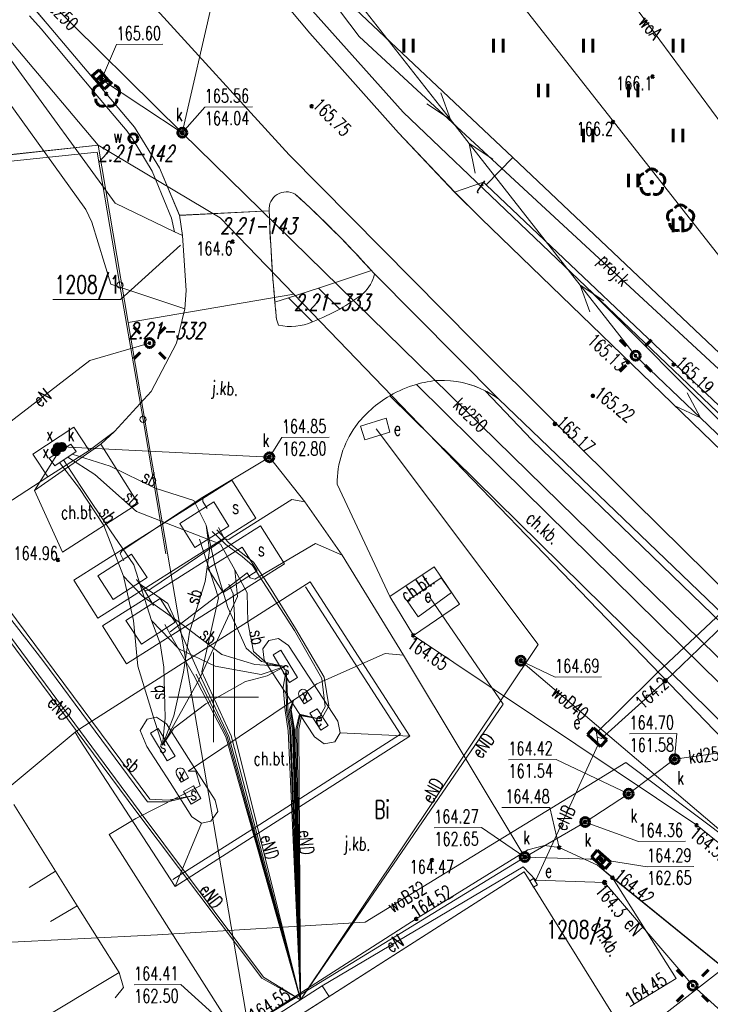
# Model space of a CAD drawing. Header units: metres. Extents: x 7582703 to 7587334, y 6019078 to 6022350.
# Tile 33 of 88: x 7584889 to 7584928, y 6020083 to 6020138. Entities that reach past the tile are written whole.
import ezdxf
from ezdxf.enums import TextEntityAlignment as Align

# ---------------------------------------------------------------- set-up
doc = ezdxf.new("R2010")
doc.units = ezdxf.units.M
doc.header["$MEASUREMENT"] = 0
doc.linetypes.add('EGDE', pattern=[0])
doc.layers.get('0').update_dxf_attribs({"color": 250, "linetype": 'CONTINUOUS', "lineweight": 100})
doc.layers.add('Dzialki', color=7, linetype='EGDE', lineweight=60)
doc.styles.get("Standard").update_dxf_attribs({"font": 'Simplex.SHX', "width": 0.75})

# ---------------------------------------------------------------- blocks, each defined once
blk = doc.blocks.new('1_OTRN')
at = {"linetype": 'Continuous'}
blk.add_circle((0, 0), 0.045, dxfattribs=at)
blk = doc.blocks.new('1_OTRS')
at = {"linetype": 'Continuous'}
blk.add_circle((0, 0), 0.045, dxfattribs=at)
blk = doc.blocks.new('1_OTZT')
at = {"linetype": 'Continuous'}
for p, q in [((-0.2625, -0.375), (-0.2625, 0.375)), ((0.2625, -0.375), (0.2625, 0.375))]:
    blk.add_line(p, q, dxfattribs=at)
blk = doc.blocks.new('1_OTZL')
at = {"linetype": 'Continuous'}
blk.add_circle((0, 0), 0.045, dxfattribs=at)
for centre, start, end in [((0, 0.375), 30.1401, 149.8599), ((-0.357, 0.116), 102.1445, 221.86), ((0.357, 0.116), 318.14, 77.8555), ((-0.22, -0.303), 174.1482, 293.8542), ((0.22, -0.303), 246.1458, 5.8518)]:
    blk.add_arc(centre, 0.375, start, end, dxfattribs=at)
blk = doc.blocks.new('4_SUEO_W')
at = {"linetype": 'Continuous'}
for p, q in [((-0.53035, 0.53035), (-0.8839, 0.8839)), ((0.53035, 0.53035), (0.8839, 0.8839)), ((-0.53035, -0.53035), (-0.8839, -0.8839)), ((0.53035, -0.53035), (0.8839, -0.8839))]:
    blk.add_line(p, q, dxfattribs=at)
blk.add_circle((0, 0), 0.025, dxfattribs=at)
blk = doc.blocks.new('4_SUPP')
at = {"linetype": 'Continuous'}
blk.add_circle((0, 0), 0.25, dxfattribs=at)
blk = doc.blocks.new('4_SUES')
at = {"linetype": 'Continuous'}
for p, q in [((0.5, 0.25), (-0.5, 0.25)), ((-0.5, 0.25), (-0.5, -0.25)), ((0.5, -0.25), (0.5, 0.25)), ((-0.5, -0.25), (0.5, -0.25))]:
    blk.add_line(p, q, dxfattribs=at)
blk = doc.blocks.new('4_SUPS')
at = {"linetype": 'Continuous'}
blk.add_circle((0, 0), 0.0625, dxfattribs=at)
blk = doc.blocks.new('4_SUKK')
at = {"linetype": 'Continuous'}
for p, q in [((-0.5, -0.25), (-0.5, 0.25)), ((-0.5, 0.25), (0.5, 0.25)), ((-0.175, 0.25), (-0.175, -0.25)), ((0.175, 0.25), (0.175, -0.25)), ((0.5, 0.25), (0.5, -0.25)), ((0.5, -0.25), (-0.5, -0.25))]:
    blk.add_line(p, q, dxfattribs=at)
blk = doc.blocks.new('4_SUKS')
at = {"linetype": 'Continuous'}
blk.add_circle((0, 0), 0.25, dxfattribs=at)
blk = doc.blocks.new('4_SUKU')
at = {"linetype": 'Continuous'}
for radius in [0.2, 0.175, 0.15, 0.125, 0.1, 0.075, 0.05, 0.025, 0.00715]:
    blk.add_circle((0, 0), radius, dxfattribs=at)
blk = doc.blocks.new('4_SUNU')
at = {"linetype": 'Continuous'}
for radius in [0.2, 0.175, 0.15, 0.125, 0.1, 0.075, 0.05, 0.025, 0.00715]:
    blk.add_circle((0, 0), radius, dxfattribs=at)
blk = doc.blocks.new('4_SUPK')
at = {"linetype": 'Continuous'}
blk.add_circle((0, 0), 0.25, dxfattribs=at)
blk = doc.blocks.new('4_SUPW')
at = {"linetype": 'Continuous'}
blk.add_circle((0, 0), 0.25, dxfattribs=at)

msp = doc.modelspace()

# ---------------------------------------------------------------- linework, layer by layer
at = {"layer": 'Dzialki', "lineweight": 9}
for p, q in [((7584903.7, 6020155.64), (7584932.78, 6020118.64)), ((7584903.7, 6020155.64), (7584932.78, 6020118.64)), ((7584893.57, 6020130.71), (7584876.46, 6020150.98)), ((7584893.57, 6020130.71), (7584876.46, 6020150.98)), ((7584898.258, 6020131.405), (7584881.726, 6020147.743)), ((7584897.959, 6020145.892), (7584905.347, 6020136.945)), ((7584897.959, 6020145.892), (7584905.347, 6020136.945)), ((7584898.765, 6020144.916), (7584905.347, 6020136.945)), ((7584899.799, 6020144.589), (7584910.547, 6020132.546)), ((7584908.109, 6020136.767), (7584902.358, 6020144.331)), ((7584919.962, 6020143.173), (7584931.376, 6020127.68)), ((7584904.196, 6020130.181), (7584893.086, 6020142.366)), ((7584898.258, 6020131.405), (7584900.703, 6020142.055)), ((7584916.662, 6020130.031), (7584905.742, 6020140.327)), ((7584916.662, 6020130.031), (7584905.742, 6020140.327)), ((7584913.181, 6020132.14), (7584907.009, 6020140.008)), ((7584889.74, 6020138.63), (7584890.73, 6020137.47)), ((7584889.744, 6020138.63), (7584890.734, 6020137.469)), ((7584889.744, 6020138.63), (7584890.734, 6020137.469)), ((7584890.41, 6020137.186), (7584889.747, 6020137.905)), ((7584893.631, 6020133.33), (7584890.41, 6020137.186)), ((7584890.73, 6020137.47), (7584895.6, 6020131.72)), ((7584890.734, 6020137.469), (7584895.598, 6020131.721)), ((7584895.598, 6020131.721), (7584890.734, 6020137.469)), ((7584905.347, 6020136.945), (7584910.292, 6020131.408)), ((7584905.347, 6020136.945), (7584910.292, 6020131.408)), ((7584905.347, 6020136.945), (7584910.292, 6020131.408)), ((7584932.278, 6020114.394), (7584908.109, 6020136.767)), ((7584893.767, 6020134.369), (7584894.602, 6020136.307)), ((7584894.602, 6020136.307), (7584897.181, 6020136.326)), ((7584888.722, 6020135.463), (7584894.523, 6020127.481)), ((7584893.767, 6020134.369), (7584898.258, 6020131.405)), ((7584887.8, 6020134.208), (7584892.887, 6020127.144)), ((7584895.187, 6020131.499), (7584893.631, 6020133.33)), ((7584913.181, 6020132.14), (7584912.649, 6020133.629)), ((7584898.258, 6020131.405), (7584899.508, 6020132.827)), ((7584899.508, 6020132.827), (7584902.168, 6020132.846)), ((7584911.862, 6020133.012), (7584913.181, 6020132.14)), ((7584910.547, 6020132.546), (7584950.003, 6020094.894)), ((7584914.23, 6020130.802), (7584913.181, 6020132.14)), ((7584895.598, 6020131.721), (7584896.992, 6020129.461)), ((7584896.992, 6020129.461), (7584895.598, 6020131.721)), ((7584895.6, 6020131.72), (7584896.99, 6020129.46)), ((7584895.53, 6020131.013), (7584895.187, 6020131.499)), ((7584896.571, 6020129.267), (7584895.53, 6020131.013)), ((7584932.85, 6020097.547), (7584898.258, 6020131.405)), ((7584910.292, 6020131.408), (7584913.415, 6020128.1)), ((7584910.292, 6020131.408), (7584913.415, 6020128.1)), ((7584910.292, 6020131.408), (7584913.419, 6020128.101)), ((7584869.08, 6020128.1), (7584893.57, 6020130.71)), ((7584886.41, 6020129.94), (7584893.57, 6020130.71)), ((7584893.57, 6020130.71), (7584900.37, 6020126.68)), ((7584895.25, 6020120.85), (7584893.57, 6020130.71)), ((7584900.37, 6020126.68), (7584893.57, 6020130.71)), ((7584920.402, 6020122.934), (7584914.23, 6020130.802)), ((7584914.566, 6020129.159), (7584914.23, 6020130.802)), ((7584914.23, 6020130.802), (7584915.549, 6020129.93)), ((7584893.522, 6020130.328), (7584886.064, 6020129.537)), ((7584893.522, 6020130.328), (7584894.789, 6020122.936)), ((7584914.506, 6020119.773), (7584904.196, 6020130.181)), ((7584915.177, 6020128.504), (7584916.662, 6020130.031)), ((7584962.697, 6020086.403), (7584916.662, 6020130.031)), ((7584946.459, 6020101.792), (7584916.662, 6020130.031)), ((7584896.99, 6020129.46), (7584898.1, 6020126.81)), ((7584896.992, 6020129.461), (7584898.099, 6020126.812)), ((7584898.099, 6020126.812), (7584896.992, 6020129.461)), ((7584896.805, 6020128.73), (7584896.571, 6020129.267)), ((7584897.652, 6020126.652), (7584896.805, 6020128.73)), ((7584913.415, 6020128.1), (7584915.028, 6020128.662)), ((7584915.028, 6020128.662), (7584915.177, 6020128.504)), ((7584915.177, 6020128.504), (7584961.521, 6020084.559)), ((7584913.415, 6020128.1), (7584914.89, 6020126.644)), ((7584913.419, 6020128.101), (7584914.89, 6020126.64)), ((7584894.523, 6020127.481), (7584897.821, 6020125.894)), ((7584892.887, 6020127.144), (7584893.218, 6020126.439)), ((7584897.821, 6020125.894), (7584897.652, 6020126.652)), ((7584898.099, 6020126.812), (7584903.09, 6020127.07)), ((7584898.099, 6020126.812), (7584898.263, 6020125.685)), ((7584898.263, 6020125.685), (7584898.099, 6020126.812)), ((7584898.263, 6020125.685), (7584898.099, 6020126.812)), ((7584898.1, 6020126.81), (7584903.09, 6020127.07)), ((7584900.37, 6020126.68), (7584904.47, 6020122.42)), ((7584904.47, 6020122.42), (7584900.37, 6020126.68)), ((7584914.89, 6020126.644), (7584931.762, 6020110.316)), ((7584931.76, 6020110.32), (7584914.89, 6020126.64)), ((7584893.218, 6020126.439), (7584894.281, 6020122.988)), ((7584898.263, 6020125.685), (7584897.821, 6020125.894)), ((7584898.471, 6020122.637), (7584898.263, 6020125.685)), ((7584898.471, 6020122.637), (7584898.263, 6020125.685)), ((7584898.471, 6020122.637), (7584898.263, 6020125.685)), ((7584898.16, 6020125.159), (7584894.814, 6020122.133)), ((7584905.84, 6020122.76), (7584908.78, 6020123.74)), ((7584908.95, 6020123.55), (7584915.85, 6020116.6)), ((7584894.281, 6020122.988), (7584898.402, 6020121.609)), ((7584894.789, 6020122.936), (7584896.07, 6020115.461)), ((7584923.487, 6020118.999), (7584920.402, 6020122.934)), ((7584920.934, 6020121.445), (7584920.402, 6020122.934)), ((7584920.402, 6020122.934), (7584921.721, 6020122.062)), ((7584904.47, 6020122.42), (7584895.25, 6020120.85)), ((7584898.402, 6020121.609), (7584898.471, 6020122.637)), ((7584898.402, 6020121.609), (7584898.471, 6020122.637)), ((7584898.402, 6020121.609), (7584898.471, 6020122.637)), ((7584904.17, 6020122.23), (7584905.84, 6020122.76)), ((7584904.47, 6020122.42), (7584947.22, 6020078.08)), ((7584947.22, 6020078.08), (7584904.47, 6020122.42)), ((7584907.02, 6020121.6), (7584905.84, 6020122.76)), ((7584934.415, 6020109.127), (7584920.823, 6020122.74)), ((7584891.05, 6020122.133), (7584894.814, 6020122.133)), ((7584903.41, 6020121.98), (7584904.17, 6020122.23)), ((7584905.5, 6020120.89), (7584904.17, 6020122.23)), ((7584897.939, 6020119.692), (7584898.402, 6020121.609)), ((7584897.939, 6020119.692), (7584898.402, 6020121.609)), ((7584906, 6020057.75), (7584895.25, 6020120.85)), ((7584903.5, 6020121.03), (7584903.62, 6020120.71)), ((7584903.5, 6020121.03), (7584903.62, 6020120.71)), ((7584896.435, 6020119.706), (7584893.112, 6020118.732)), ((7584896.525, 6020117.009), (7584897.939, 6020119.692)), ((7584896.525, 6020117.009), (7584897.939, 6020119.692)), ((7584923.413, 6020110.905), (7584914.506, 6020119.773)), ((7584927.098, 6020115.54), (7584923.487, 6020118.999)), ((7584887.254, 6020114.229), (7584893.112, 6020118.732)), ((7584911.289, 6020117.407), (7584916.019, 6020112.719)), ((7584894.488, 6020114.787), (7584896.525, 6020117.009)), ((7584894.488, 6020114.787), (7584896.525, 6020117.009)), ((7584931.783, 6020095.132), (7584909.81, 6020116.777)), ((7584917.71, 6020114.317), (7584915.112, 6020117.055)), ((7584927.098, 6020115.54), (7584926.361, 6020116.939)), ((7584915.85, 6020116.6), (7584935.006, 6020098.215)), ((7584915.85, 6020116.6), (7584935.006, 6020098.215)), ((7584915.85, 6020116.6), (7584935.01, 6020098.22)), ((7584925.669, 6020116.217), (7584927.098, 6020115.54)), ((7584896.07, 6020115.461), (7584897.35, 6020107.987)), ((7584909.596, 6020115.527), (7584908.167, 6020115.076)), ((7584909.596, 6020115.527), (7584908.167, 6020115.076)), ((7584909.816, 6020114.756), (7584909.596, 6020115.527)), ((7584909.816, 6020114.756), (7584909.596, 6020115.527)), ((7584934.319, 6020108.622), (7584927.098, 6020115.54)), ((7584889.941, 6020113.524), (7584892.224, 6020115.019)), ((7584892.224, 6020115.019), (7584893.07, 6020113.73)), ((7584893.07, 6020113.73), (7584894.488, 6020114.787)), ((7584893.07, 6020113.73), (7584894.488, 6020114.787)), ((7584893.73, 6020114.088), (7584894.488, 6020114.787)), ((7584908.167, 6020115.076), (7584908.425, 6020114.314)), ((7584908.167, 6020115.076), (7584908.425, 6020114.314)), ((7584908.425, 6020114.314), (7584909.816, 6020114.756)), ((7584908.425, 6020114.314), (7584909.816, 6020114.756)), ((7584918.058, 6020102.94), (7584909.046, 6020114.932)), ((7584890.028, 6020111.509), (7584893.73, 6020114.088)), ((7584890.028, 6020111.509), (7584893.73, 6020114.088)), ((7584892.048, 6020114.079), (7584890.849, 6020113.299)), ((7584892.353, 6020113.672), (7584892.048, 6020114.079)), ((7584893.73, 6020114.088), (7584895.797, 6020110.773)), ((7584895.797, 6020110.773), (7584893.73, 6020114.088)), ((7584903.107, 6020113.357), (7584903.802, 6020114.445)), ((7584903.802, 6020114.445), (7584906.435, 6020114.463)), ((7584934.656, 6020097.925), (7584917.71, 6020114.317)), ((7584890.776, 6020112.263), (7584889.941, 6020113.524)), ((7584890.028, 6020111.509), (7584891.555, 6020113.924)), ((7584893.07, 6020113.73), (7584890.776, 6020112.263)), ((7584890.776, 6020112.263), (7584893.07, 6020113.73)), ((7584890.776, 6020112.263), (7584893.07, 6020113.73)), ((7584891.155, 6020112.875), (7584892.353, 6020113.672)), ((7584891.555, 6020113.924), (7584903.107, 6020113.357)), ((7584894.236, 6020112.849), (7584892.12, 6020113.517)), ((7584890.849, 6020113.299), (7584891.155, 6020112.875)), ((7584892.532, 6020111.614), (7584891.42, 6020113.052)), ((7584892.617, 6020111.719), (7584891.653, 6020113.207)), ((7584893.38, 6020112.401), (7584891.887, 6020113.362)), ((7584903.107, 6020113.357), (7584899.4, 6020111.132)), ((7584905.086, 6020110.88), (7584903.107, 6020113.357)), ((7584895.717, 6020110.33), (7584893.38, 6020112.401)), ((7584896.752, 6020111.625), (7584894.236, 6020112.849)), ((7584916.019, 6020112.719), (7584927.235, 6020101.697)), ((7584881.127, 6020106.036), (7584890.776, 6020112.263)), ((7584881.127, 6020106.036), (7584890.776, 6020112.263)), ((7584901.005, 6020112.073), (7584892.216, 6020106.512)), ((7584902.342, 6020109.961), (7584901.005, 6020112.073)), ((7584906.88, 6020111.86), (7584909.813, 6020105.602)), ((7584906.88, 6020111.86), (7584909.813, 6020105.602)), ((7584924.73, 6020101.388), (7584935.945, 6020111.97)), ((7584924.73, 6020101.388), (7584935.945, 6020111.97)), ((7584891.587, 6020108.067), (7584890.028, 6020111.509)), ((7584890.028, 6020111.509), (7584891.587, 6020108.067)), ((7584893.888, 6020109.551), (7584892.532, 6020111.614)), ((7584894.261, 6020109.253), (7584892.617, 6020111.719)), ((7584898.896, 6020110.941), (7584896.752, 6020111.625)), ((7584936.297, 6020111.603), (7584925.143, 6020100.921)), ((7584925.143, 6020100.921), (7584936.297, 6020111.603)), ((7584895.797, 6020110.773), (7584891.587, 6020108.067)), ((7584891.587, 6020108.067), (7584895.797, 6020110.773)), ((7584899.4, 6020111.132), (7584894.913, 6020108.167)), ((7584900.005, 6020110.87), (7584898.12, 6020109.674)), ((7584899.59, 6020109.576), (7584898.896, 6020110.941)), ((7584899.397, 6020110.899), (7584899.4, 6020111.132)), ((7584899.646, 6020110.502), (7584899.397, 6020110.899)), ((7584900.852, 6020109.525), (7584900.005, 6020110.87)), ((7584901.031, 6020108.904), (7584904.354, 6020110.998)), ((7584904.354, 6020110.998), (7584905.086, 6020110.88)), ((7584907.154, 6020107.914), (7584905.086, 6020110.88)), ((7584940.233, 6020094.291), (7584923.413, 6020110.905)), ((7584900.389, 6020108.522), (7584895.717, 6020110.33)), ((7584893.554, 6020104.399), (7584902.342, 6020109.961)), ((7584898.12, 6020109.674), (7584898.961, 6020108.335)), ((7584890.59, 6020102.204), (7584885.415, 6020109.156)), ((7584893.821, 6020103.976), (7584902.609, 6020109.538)), ((7584894.984, 6020106.741), (7584893.888, 6020109.551)), ((7584895.558, 6020107.36), (7584894.261, 6020109.253)), ((7584898.961, 6020108.335), (7584900.852, 6020109.525)), ((7584899.59, 6020109.576), (7584899.774, 6020108.168)), ((7584899.59, 6020109.576), (7584900.07, 6020107.364)), ((7584900.684, 6020108.494), (7584899.916, 6020109.222)), ((7584900.175, 6020109.307), (7584900.854, 6020108.598)), ((7584900.614, 6020108.821), (7584900.268, 6020109.445)), ((7584902.609, 6020109.538), (7584903.947, 6020107.426)), ((7584890.496, 6020102.051), (7584885.085, 6020109.003)), ((7584896.567, 6020106.073), (7584900.614, 6020108.821)), ((7584900.272, 6020105.539), (7584899.218, 6020108.792)), ((7584900.614, 6020108.821), (7584900.845, 6020108.777)), ((7584900.845, 6020108.777), (7584901.031, 6020108.904)), ((7584900.854, 6020108.598), (7584902.214, 6020107.516)), ((7584902.287, 6020106.565), (7584905.666, 6020108.562)), ((7584905.666, 6020108.562), (7584907.154, 6020107.914)), ((7584885.236, 6020108.024), (7584895.854, 6020093.683)), ((7584894.913, 6020108.167), (7584894.794, 6020107.997)), ((7584894.794, 6020107.997), (7584895.007, 6020107.582)), ((7584899.774, 6020108.168), (7584899.525, 6020106.436)), ((7584901.581, 6020108.355), (7584899.682, 6020107.159)), ((7584901.182, 6020107.087), (7584900.389, 6020108.522)), ((7584901.589, 6020107.835), (7584900.684, 6020108.494)), ((7584902.422, 6020107.031), (7584901.581, 6020108.355)), ((7584895.725, 6020093.605), (7584885.111, 6020107.873)), ((7584893.564, 6020106.756), (7584895.425, 6020107.968)), ((7584895.425, 6020107.968), (7584896.295, 6020106.654)), ((7584902.16, 6020107.332), (7584901.589, 6020107.835)), ((7584902.214, 6020107.516), (7584903.105, 6020106.162)), ((7584910.576, 6020102.348), (7584907.154, 6020107.914)), ((7584903.947, 6020107.426), (7584895.158, 6020101.864)), ((7584896.548, 6020104.279), (7584895.558, 6020107.36)), ((7584897.59, 6020103.633), (7584901.863, 6020106.931)), ((7584899.682, 6020107.159), (7584900.54, 6020105.835)), ((7584900.07, 6020107.364), (7584900.8, 6020104.989)), ((7584900.54, 6020105.835), (7584902.422, 6020107.031)), ((7584901.182, 6020107.087), (7584901.332, 6020105.611)), ((7584901.863, 6020105.816), (7584901.182, 6020107.087)), ((7584901.863, 6020106.931), (7584902.04, 6020106.651)), ((7584904.495, 6020103.716), (7584902.16, 6020107.332)), ((7584912.281, 6020107.259), (7584909.813, 6020105.602)), ((7584913.683, 6020105.172), (7584912.281, 6020107.259)), ((7584892.216, 6020106.512), (7584893.554, 6020104.399)), ((7584892.61, 6020098.276), (7584905.372, 6020106.429)), ((7584892.61, 6020098.276), (7584905.372, 6020106.429)), ((7584894.41, 6020105.44), (7584893.564, 6020106.756)), ((7584896.295, 6020106.654), (7584894.41, 6020105.44)), ((7584895.539, 6020104.265), (7584894.984, 6020106.741)), ((7584896.049, 6020105.627), (7584894.984, 6020106.741)), ((7584896.151, 6020105.961), (7584895.717, 6020106.55)), ((7584897.454, 6020105.211), (7584895.809, 6020106.373)), ((7584899.525, 6020106.436), (7584898.665, 6020103.628)), ((7584902.04, 6020106.651), (7584902.287, 6020106.565)), ((7584905.372, 6020106.429), (7584910.924, 6020097.838)), ((7584905.372, 6020106.429), (7584910.924, 6020097.838)), ((7584912.67, 6020106.65), (7584910.779, 6020105.368)), ((7584913.245, 6020105.83), (7584912.67, 6020106.65)), ((7584896.151, 6020105.961), (7584896.652, 6020105.108)), ((7584896.151, 6020105.961), (7584896.372, 6020105.947)), ((7584896.372, 6020105.947), (7584896.567, 6020106.073)), ((7584900.841, 6020106.292), (7584901.089, 6020105.756)), ((7584901.908, 6020104.179), (7584901.863, 6020105.816)), ((7584903.105, 6020106.162), (7584904.554, 6020103.821)), ((7584905.114, 6020106.137), (7584910.394, 6020097.955)), ((7584911.379, 6020104.474), (7584913.245, 6020105.83)), ((7584897.017, 6020105.496), (7584895.122, 6020104.268)), ((7584898.153, 6020104.13), (7584896.049, 6020105.627)), ((7584897.866, 6020104.176), (7584897.017, 6020105.496)), ((7584901.332, 6020105.611), (7584899.189, 6020100.991)), ((7584899.35, 6020101.419), (7584900.272, 6020105.539)), ((7584901.089, 6020105.756), (7584901.154, 6020104.586)), ((7584909.813, 6020105.602), (7584911.12, 6020103.44)), ((7584909.813, 6020105.602), (7584911.12, 6020103.44)), ((7584909.813, 6020105.602), (7584911.12, 6020103.44)), ((7584910.779, 6020105.368), (7584911.379, 6020104.474)), ((7584916.109, 6020099.624), (7584912.047, 6020105.539)), ((7584899.17, 6020101.363), (7584897.454, 6020105.211)), ((7584900.8, 6020104.989), (7584901.813, 6020102.741)), ((7584911.12, 6020103.44), (7584913.683, 6020105.172)), ((7584895.122, 6020104.268), (7584895.983, 6020102.954)), ((7584895.781, 6020101.732), (7584895.539, 6020104.265)), ((7584895.983, 6020102.954), (7584897.866, 6020104.176)), ((7584897.029, 6020103), (7584896.548, 6020104.279)), ((7584898.06, 6020102.704), (7584896.548, 6020104.279)), ((7584901.154, 6020104.586), (7584901.165, 6020097.917)), ((7584902.22, 6020102.539), (7584901.908, 6020104.179)), ((7584895.158, 6020101.864), (7584893.821, 6020103.976)), ((7584897.673, 6020103.335), (7584897.291, 6020104.05)), ((7584900.461, 6020102.374), (7584898.153, 6020104.13)), ((7584898.665, 6020103.628), (7584898.322, 6020101.4)), ((7584906.015, 6020101.05), (7584904.495, 6020103.716)), ((7584904.554, 6020103.821), (7584906.157, 6020101.118)), ((7584898.891, 6020101.217), (7584897.673, 6020103.335)), ((7584903.065, 6020103.162), (7584902.739, 6020102.7)), ((7584902.739, 6020102.7), (7584903.065, 6020103.162)), ((7584903.605, 6020103.276), (7584903.065, 6020103.162)), ((7584903.065, 6020103.162), (7584903.605, 6020103.276)), ((7584904.167, 6020102.88), (7584903.605, 6020103.276)), ((7584903.605, 6020103.276), (7584904.167, 6020102.88)), ((7584911.12, 6020103.44), (7584926.89, 6020092.88)), ((7584911.12, 6020103.44), (7584926.89, 6020092.88)), ((7584897.221, 6020101.684), (7584897.029, 6020103)), ((7584900.084, 6020101.728), (7584898.06, 6020102.704)), ((7584901.813, 6020102.741), (7584902.668, 6020101.992)), ((7584903.027, 6020101.835), (7584902.22, 6020102.539)), ((7584902.739, 6020102.7), (7584902.823, 6020102.07)), ((7584902.823, 6020102.07), (7584902.739, 6020102.7)), ((7584903.309, 6020102.364), (7584903.749, 6020102.627)), ((7584903.749, 6020102.627), (7584904.66, 6020101.104)), ((7584904.167, 6020102.88), (7584906.908, 6020098.67)), ((7584904.167, 6020102.88), (7584906.908, 6020098.67)), ((7584904.845, 6020083.175), (7584918.058, 6020102.94)), ((7584896.327, 6020094.19), (7584890.496, 6020102.051)), ((7584896.452, 6020094.338), (7584890.59, 6020102.204)), ((7584900, 6020097.5), (7584900, 6020102.5)), ((7584902.289, 6020101.825), (7584900.461, 6020102.374)), ((7584902.668, 6020101.992), (7584903.966, 6020101.705)), ((7584902.823, 6020102.07), (7584905.616, 6020097.8)), ((7584905.616, 6020097.8), (7584902.823, 6020102.07)), ((7584904.232, 6020100.82), (7584903.309, 6020102.364)), ((7584909.541, 6020102.439), (7584905.737, 6020100.754)), ((7584910.576, 6020102.348), (7584909.541, 6020102.439)), ((7584917.32, 6020091.11), (7584910.576, 6020102.348)), ((7584930.01, 6020091.04), (7584917.098, 6020102.036)), ((7584917.098, 6020102.036), (7584919.011, 6020101.115)), ((7584896.707, 6020098.712), (7584895.781, 6020101.732)), ((7584897.301, 6020098.865), (7584897.221, 6020101.684)), ((7584902.645, 6020101.276), (7584900.084, 6020101.728)), ((7584903.966, 6020101.705), (7584902.289, 6020101.825)), ((7584903.966, 6020101.705), (7584902.645, 6020101.276)), ((7584903.966, 6020101.705), (7584902.972, 6020101.188)), ((7584903.966, 6020101.705), (7584903.027, 6020101.835)), ((7584904.047, 6020101.505), (7584903.864, 6020100.564)), ((7584904.034, 6020100.552), (7584904.047, 6020101.505)), ((7584904.047, 6020101.505), (7584904.093, 6020100.535)), ((7584927.235, 6020101.697), (7584932.855, 6020096.159)), ((7584899.189, 6020100.991), (7584897.153, 6020097.337)), ((7584898.322, 6020101.4), (7584897.778, 6020098.97)), ((7584900.688, 6020097.799), (7584898.891, 6020101.217)), ((7584899.035, 6020101.287), (7584900.763, 6020097.809)), ((7584900.844, 6020097.818), (7584899.17, 6020101.363)), ((7584900.973, 6020097.857), (7584899.35, 6020101.419)), ((7584901.779, 6020100.879), (7584899.575, 6020099.643)), ((7584902.154, 6020100.977), (7584901.779, 6020100.879)), ((7584902.42, 6020101.052), (7584902.154, 6020100.977)), ((7584902.972, 6020101.188), (7584902.42, 6020101.052)), ((7584904.66, 6020101.104), (7584904.232, 6020100.82)), ((7584906.214, 6020099.461), (7584906.015, 6020101.05)), ((7584906.157, 6020101.118), (7584906.413, 6020099.528)), ((7584919.011, 6020101.115), (7584921.589, 6020101.134)), ((7584925.143, 6020100.921), (7584921.593, 6020097.713)), ((7584922.521, 6020099.213), (7584924.73, 6020101.388)), ((7584905.22, 6020100.364), (7584898.587, 6020095.888)), ((7584903.864, 6020100.564), (7584903.974, 6020099.273)), ((7584904.053, 6020099.278), (7584904.034, 6020100.552)), ((7584904.125, 6020099.292), (7584904.093, 6020100.535)), ((7584904.766, 6020100.324), (7584904.81, 6020100.38)), ((7584904.81, 6020100.38), (7584904.885, 6020100.426)), ((7584904.885, 6020100.426), (7584904.952, 6020100.444)), ((7584904.952, 6020100.444), (7584905.042, 6020100.436)), ((7584905.042, 6020100.436), (7584905.1, 6020100.413)), ((7584905.1, 6020100.413), (7584905.156, 6020100.371)), ((7584905.156, 6020100.371), (7584905.187, 6020100.332)), ((7584905.464, 6020099.916), (7584905.187, 6020100.332)), ((7584905.737, 6020100.754), (7584905.22, 6020100.364)), ((7584897.5, 6020100), (7584902.5, 6020100)), ((7584904.438, 6020099.846), (7584904.207, 6020099.287)), ((7584904.271, 6020099.288), (7584904.438, 6020099.846)), ((7584904.438, 6020099.846), (7584904.313, 6020099.296)), ((7584904.731, 6020100.185), (7584904.737, 6020100.258)), ((7584904.743, 6020100.113), (7584904.731, 6020100.185)), ((7584904.737, 6020100.258), (7584904.766, 6020100.324)), ((7584904.771, 6020100.056), (7584904.743, 6020100.113)), ((7584905.047, 6020099.639), (7584904.771, 6020100.056)), ((7584905.047, 6020099.639), (7584905.464, 6020099.916)), ((7584899.575, 6020099.643), (7584897.794, 6020098.281)), ((7584903.974, 6020099.273), (7584904.151, 6020098.138)), ((7584904.242, 6020098.156), (7584904.053, 6020099.278)), ((7584904.306, 6020098.168), (7584904.125, 6020099.292)), ((7584904.207, 6020099.287), (7584904.383, 6020098.175)), ((7584904.442, 6020098.183), (7584904.271, 6020099.288)), ((7584904.313, 6020099.296), (7584904.496, 6020098.204)), ((7584904.845, 6020083.175), (7584916.109, 6020099.624)), ((7584905.763, 6020099.361), (7584905.355, 6020099.118)), ((7584906.37, 6020098.426), (7584905.763, 6020099.361)), ((7584905.971, 6020099.041), (7584906.214, 6020099.461)), ((7584906.293, 6020099.318), (7584906.063, 6020098.899)), ((7584906.413, 6020099.528), (7584906.293, 6020099.318)), ((7584896.299, 6020098.781), (7584895.917, 6020098.148)), ((7584895.917, 6020098.148), (7584896.299, 6020098.781)), ((7584896.817, 6020098.899), (7584896.299, 6020098.781)), ((7584896.299, 6020098.781), (7584896.817, 6020098.899)), ((7584897.153, 6020097.337), (7584896.707, 6020098.712)), ((7584897.382, 6020098.53), (7584896.817, 6020098.899)), ((7584896.817, 6020098.899), (7584897.382, 6020098.53)), ((7584897.778, 6020098.97), (7584897.153, 6020097.337)), ((7584897.153, 6020097.337), (7584897.301, 6020098.865)), ((7584904.569, 6020098.215), (7584904.787, 6020099.054)), ((7584904.818, 6020099.024), (7584904.65, 6020098.222)), ((7584904.744, 6020098.221), (7584904.898, 6020098.959)), ((7584904.787, 6020099.054), (7584905.867, 6020098.794)), ((7584905.867, 6020098.794), (7584904.818, 6020099.024)), ((7584904.898, 6020098.959), (7584905.867, 6020098.794)), ((7584905.355, 6020099.118), (7584905.972, 6020098.167)), ((7584905.971, 6020099.041), (7584905.867, 6020098.794)), ((7584906.063, 6020098.899), (7584905.867, 6020098.794)), ((7584922.521, 6020099.213), (7584921.303, 6020098.013)), ((7584892.295, 6020098.057), (7584892.61, 6020098.276)), ((7584892.295, 6020098.057), (7584892.61, 6020098.276)), ((7584895.917, 6020098.148), (7584896.287, 6020097.258)), ((7584896.287, 6020097.258), (7584895.917, 6020098.148)), ((7584896.482, 6020097.994), (7584896.909, 6020098.257)), ((7584896.909, 6020098.257), (7584897.851, 6020096.724)), ((7584897.794, 6020098.281), (7584897.153, 6020097.337)), ((7584898.86, 6020096.193), (7584897.382, 6020098.53)), ((7584897.382, 6020098.53), (7584898.86, 6020096.193)), ((7584904.151, 6020098.138), (7584904.845, 6020083.175)), ((7584904.845, 6020083.175), (7584904.242, 6020098.156)), ((7584904.845, 6020083.175), (7584904.306, 6020098.168)), ((7584904.383, 6020098.175), (7584904.845, 6020083.175)), ((7584904.845, 6020083.175), (7584904.442, 6020098.183)), ((7584904.496, 6020098.204), (7584904.845, 6020083.175)), ((7584904.845, 6020083.175), (7584904.569, 6020098.215)), ((7584904.65, 6020098.222), (7584904.845, 6020083.175)), ((7584904.845, 6020083.175), (7584904.744, 6020098.221)), ((7584905.972, 6020098.167), (7584906.37, 6020098.426)), ((7584906.908, 6020098.67), (7584907.043, 6020098.02)), ((7584906.908, 6020098.67), (7584907.043, 6020098.02)), ((7584892.295, 6020098.057), (7584888.178, 6020094.622)), ((7584892.544, 6020097.656), (7584892.295, 6020098.057)), ((7584892.544, 6020097.656), (7584892.295, 6020098.057)), ((7584897.854, 6020089.473), (7584892.544, 6020097.656)), ((7584897.854, 6020089.473), (7584892.544, 6020097.656)), ((7584897.423, 6020096.461), (7584896.482, 6020097.994)), ((7584910.924, 6020097.838), (7584897.854, 6020089.473)), ((7584910.924, 6020097.838), (7584897.854, 6020089.473)), ((7584904.845, 6020083.175), (7584900.688, 6020097.799)), ((7584900.763, 6020097.809), (7584904.845, 6020083.175)), ((7584904.845, 6020083.175), (7584900.844, 6020097.818)), ((7584904.845, 6020083.175), (7584900.973, 6020097.857)), ((7584901.165, 6020097.917), (7584904.845, 6020083.175)), ((7584910.394, 6020097.955), (7584902.579, 6020092.928)), ((7584905.616, 6020097.8), (7584906.156, 6020097.418)), ((7584906.156, 6020097.418), (7584905.616, 6020097.8)), ((7584906.756, 6020097.528), (7584907.043, 6020098.02)), ((7584907.043, 6020098.02), (7584906.756, 6020097.528)), ((7584907.043, 6020098.02), (7584910.924, 6020097.838)), ((7584921.303, 6020098.013), (7584921.34, 6020097.785)), ((7584921.34, 6020097.785), (7584921.593, 6020097.713)), ((7584921.34, 6020097.785), (7584921.41, 6020097.37)), ((7584923.152, 6020097.962), (7584925.785, 6020097.981)), ((7584925.656, 6020096.556), (7584925.785, 6020097.981)), ((7584896.287, 6020097.258), (7584897.579, 6020095.256)), ((7584897.579, 6020095.256), (7584896.287, 6020097.258)), ((7584906.156, 6020097.418), (7584906.756, 6020097.528)), ((7584906.756, 6020097.528), (7584906.156, 6020097.418)), ((7584921.41, 6020097.37), (7584917.94, 6020089.83)), ((7584932.85, 6020097.547), (7584925.656, 6020096.556)), ((7584897.851, 6020096.724), (7584897.423, 6020096.461)), ((7584916.407, 6020096.522), (7584919.067, 6020096.541)), ((7584923.1, 6020094.63), (7584919.067, 6020096.541)), ((7584925.656, 6020096.556), (7584923.1, 6020094.63)), ((7584897.922, 6020095.91), (7584897.963, 6020095.979)), ((7584897.963, 6020095.979), (7584898.015, 6020096.03)), ((7584898.015, 6020096.03), (7584898.097, 6020096.065)), ((7584898.097, 6020096.065), (7584898.192, 6020096.065)), ((7584898.192, 6020096.065), (7584898.271, 6020096.036)), ((7584898.271, 6020096.036), (7584898.324, 6020095.994)), ((7584898.324, 6020095.994), (7584898.357, 6020095.95)), ((7584898.61, 6020095.519), (7584898.357, 6020095.95)), ((7584898.86, 6020096.193), (7584900.089, 6020094.271)), ((7584898.86, 6020096.193), (7584900.089, 6020094.271)), ((7584908.43, 6020087.48), (7584922.95, 6020096.37)), ((7584922.95, 6020096.37), (7584930.01, 6020091.04)), ((7584897.909, 6020095.817), (7584897.922, 6020095.91)), ((7584897.94, 6020095.705), (7584897.909, 6020095.817)), ((7584898.194, 6020095.274), (7584897.94, 6020095.705)), ((7584898.194, 6020095.274), (7584898.61, 6020095.519)), ((7584898.587, 6020095.888), (7584899.009, 6020095.89)), ((7584899.009, 6020095.89), (7584899.248, 6020095.076)), ((7584899.248, 6020095.076), (7584895.678, 6020093.257)), ((7584897.579, 6020095.256), (7584898.796, 6020093.341)), ((7584898.796, 6020093.341), (7584897.579, 6020095.256)), ((7584898.873, 6020095.081), (7584898.331, 6020094.763)), ((7584899.289, 6020094.374), (7584898.873, 6020095.081)), ((7584897.467, 6020094.274), (7584896.452, 6020094.338)), ((7584898.822, 6020094.523), (7584897.461, 6020094.181)), ((7584898.822, 6020094.523), (7584897.467, 6020094.274)), ((7584898.331, 6020094.763), (7584898.746, 6020094.056)), ((7584898.746, 6020094.056), (7584899.289, 6020094.374)), ((7584923.1, 6020094.63), (7584920.68, 6020093.06)), ((7584888.883, 6020094.042), (7584891.204, 6020090.326)), ((7584888.883, 6020094.042), (7584891.204, 6020090.326)), ((7584897.461, 6020094.181), (7584896.327, 6020094.19)), ((7584900.229, 6020093.638), (7584900.089, 6020094.271)), ((7584900.089, 6020094.271), (7584900.229, 6020093.638)), ((7584916.047, 6020093.866), (7584918.707, 6020093.866)), ((7584919.24, 6020091.64), (7584918.707, 6020093.866)), ((7584895.678, 6020093.257), (7584894.183, 6020092.367)), ((7584902.68, 6020084.378), (7584895.725, 6020093.605)), ((7584895.854, 6020093.683), (7584902.779, 6020084.425)), ((7584898.796, 6020093.341), (7584899.326, 6020093)), ((7584899.326, 6020093), (7584898.796, 6020093.341)), ((7584899.853, 6020093.099), (7584900.229, 6020093.638)), ((7584900.229, 6020093.638), (7584899.853, 6020093.099)), ((7584902.579, 6020092.928), (7584897.731, 6020089.853)), ((7584899.326, 6020093), (7584897.854, 6020089.473)), ((7584899.853, 6020093.099), (7584899.326, 6020093)), ((7584899.853, 6020093.099), (7584899.326, 6020093)), ((7584912.283, 6020092.735), (7584914.916, 6020092.753)), ((7584917.32, 6020091.11), (7584914.916, 6020092.753)), ((7584920.68, 6020093.06), (7584917.32, 6020091.11)), ((7584920.68, 6020093.06), (7584923.652, 6020091.971)), ((7584926.89, 6020092.88), (7584934.2, 6020086.95)), ((7584926.89, 6020092.88), (7584934.2, 6020086.95)), ((7584894.183, 6020092.367), (7584901.237, 6020081.268)), ((7584917.48, 6020091.51), (7584918.42, 6020091.76)), ((7584917.48, 6020091.51), (7584918.42, 6020091.76)), ((7584917.48, 6020091.51), (7584918.42, 6020091.76)), ((7584918.42, 6020091.76), (7584919.24, 6020091.64)), ((7584918.42, 6020091.76), (7584919.24, 6020091.64)), ((7584918.42, 6020091.76), (7584919.24, 6020091.64)), ((7584919.24, 6020091.64), (7584921.36, 6020090.66)), ((7584919.24, 6020091.64), (7584921.36, 6020090.66)), ((7584919.24, 6020091.64), (7584921.36, 6020090.66)), ((7584923.652, 6020091.971), (7584926.258, 6020091.99)), ((7584901.237, 6020081.268), (7584917.32, 6020091.11)), ((7584911.28, 6020087.67), (7584917.48, 6020091.51)), ((7584911.28, 6020087.67), (7584917.48, 6020091.51)), ((7584911.28, 6020087.67), (7584917.48, 6020091.51)), ((7584917.32, 6020091.11), (7584921.57, 6020090.97)), ((7584906.05, 6020083.95), (7584917.23, 6020090.56)), ((7584917.23, 6020090.56), (7584917.94, 6020089.83)), ((7584921.36, 6020090.66), (7584922.2, 6020089.96)), ((7584921.36, 6020090.66), (7584937.03, 6020077.92)), ((7584921.36, 6020090.66), (7584922.2, 6020089.96)), ((7584921.57, 6020090.97), (7584924.131, 6020090.572)), ((7584924.131, 6020090.572), (7584926.736, 6020090.59)), ((7584891.204, 6020090.326), (7584889.735, 6020089.421)), ((7584892.403, 6020088.406), (7584891.204, 6020090.326)), ((7584891.204, 6020090.326), (7584892.403, 6020088.406)), ((7584891.204, 6020090.326), (7584892.403, 6020088.406)), ((7584917.28, 6020090.29), (7584902.87, 6020081.08)), ((7584906.43, 6020083.36), (7584917.28, 6020090.29)), ((7584917.28, 6020090.29), (7584925.01, 6020077.9)), ((7584925.01, 6020077.9), (7584917.28, 6020090.29)), ((7584922.2, 6020089.96), (7584925.74, 6020084.36)), ((7584922.2, 6020089.96), (7584937.03, 6020077.92)), ((7584917.6, 6020089.78), (7584917.81, 6020089.91)), ((7584917.81, 6020089.44), (7584917.6, 6020089.78)), ((7584917.81, 6020089.91), (7584918.02, 6020089.57)), ((7584918.02, 6020089.57), (7584917.81, 6020089.44)), ((7584917.94, 6020089.83), (7584917.92, 6020089.74)), ((7584921.76, 6020089.7), (7584917.94, 6020089.83)), ((7584926.67, 6020083.96), (7584921.76, 6020089.7)), ((7584890.925, 6020087.519), (7584892.403, 6020088.406)), ((7584892.403, 6020088.406), (7584894.747, 6020084.688)), ((7584892.403, 6020088.406), (7584894.747, 6020084.688)), ((7584923.16, 6020080.87), (7584933.37, 6020088.82)), ((7584908.43, 6020087.48), (7584896.877, 6020086.787)), ((7584902.27, 6020081.91), (7584911.28, 6020087.67)), ((7584902.27, 6020081.91), (7584911.28, 6020087.67)), ((7584902.27, 6020081.91), (7584911.28, 6020087.67)), ((7584896.877, 6020086.787), (7584887.589, 6020086.309)), ((7584894.747, 6020084.688), (7584888.697, 6020081.075)), ((7584894.747, 6020084.688), (7584894.979, 6020083.848)), ((7584894.747, 6020084.688), (7584894.979, 6020083.848)), ((7584894.747, 6020084.688), (7584894.979, 6020083.848)), ((7584895.577, 6020084.001), (7584898.182, 6020084.02)), ((7584901.237, 6020081.268), (7584898.182, 6020084.02)), ((7584904.845, 6020083.175), (7584902.68, 6020084.378)), ((7584902.779, 6020084.425), (7584904.845, 6020083.175)), ((7584903.64, 6020082.4), (7584906.05, 6020083.95)), ((7584903.64, 6020082.4), (7584906.05, 6020083.95)), ((7584906.05, 6020083.95), (7584906.43, 6020083.36)), ((7584906.05, 6020083.95), (7584906.43, 6020083.36)), ((7584925.74, 6020084.36), (7584923.19, 6020082.8)), ((7584934.172, 6020077.157), (7584926.67, 6020083.96)), ((7584894.979, 6020083.848), (7584894.516, 6020083.283)), ((7584894.979, 6020083.848), (7584894.516, 6020083.283)), ((7584894.979, 6020083.848), (7584894.516, 6020083.283)), ((7584906.43, 6020083.36), (7584904.02, 6020081.81))]:
    msp.add_line(p, q, dxfattribs=at)
for centre in [(7584894.789, 6020122.936), (7584896.07, 6020115.461)]:
    msp.add_circle(centre, 0.17, dxfattribs=at)
for centre, radius, start, end in [((7584904.054, 6020127.153), 0.968, 59.8838, 184.905), ((7584904.054, 6020127.153), 0.968, 59.8775, 184.9114), ((7584904.054, 6020127.153), 0.968, 59.8775, 184.9114), ((7584865.896, 6020085.197), 57.66, 41.94844, 47.91658), ((7584865.912, 6020085.213), 57.637, 41.6938, 47.91776), ((7584865.912, 6020085.213), 57.637, 41.6938, 47.91776), ((7584998.737, 6020130.528), 95.71, 182.07063, 185.12409), ((7584998.707, 6020130.526), 95.68, 182.07015, 185.12457), ((7584998.644, 6020130.522), 95.616, 182.06919, 185.69746), ((7584907.024, 6020123.939), 1.964, 312.0434, 348.5822), ((7584907.024, 6020123.939), 1.964, 312.0434, 348.5822), ((7584901.692, 6020131.023), 10.825, 299.4878, 307.8923), ((7584901.692, 6020131.023), 10.825, 299.4878, 307.8923), ((7585000.499, 6020130.699), 97.479, 185.13143, 185.69231), ((7584901.69, 6020131.029), 10.831, 290.5956, 299.4794), ((7584901.693, 6020131.022), 10.824, 290.5929, 299.4822), ((7584901.693, 6020131.022), 10.824, 290.5929, 299.4822), ((7584904.299, 6020123.531), 2.902, 256.4767, 294.4615), ((7584904.299, 6020123.531), 2.902, 256.4767, 294.4615), ((7584913.053, 6020111.216), 6.437, 105.9001, 120.2447), ((7584913.052, 6020111.218), 6.435, 105.8972, 120.2476), ((7584913.052, 6020111.218), 6.435, 105.8972, 120.2476), ((7584913.052, 6020111.216), 6.437, 94.8303, 105.8935), ((7584913.052, 6020111.216), 6.437, 94.8303, 105.8935), ((7584912.701, 6020112.32), 5.314, 63.0176, 92.0635), ((7584912.701, 6020112.32), 5.313, 63.0167, 92.0643), ((7584913.052, 6020111.219), 6.434, 120.2502, 143.3437), ((7584913.052, 6020111.219), 6.434, 120.2502, 143.3437), ((7584912.694, 6020112.309), 5.326, 53.6691, 63.0042), ((7584912.699, 6020112.317), 5.317, 53.6611, 63.0122), ((7584912.699, 6020112.317), 5.317, 53.661, 63.0123), ((7584912.332, 6020111.899), 5.452, 144.561, 180.405), ((7584912.332, 6020111.899), 5.452, 144.561, 180.405)]:
    msp.add_arc(centre, radius, start, end, dxfattribs=at)

# ---------------------------------------------------------------- block references
for name, p in [('1_OTZT', (7584910.848, 6020136.255)), ('1_OTZT', (7584915.848, 6020136.255)), ('1_OTZT', (7584920.848, 6020136.255)), ('1_OTZT', (7584925.848, 6020136.255)), ('1_OTZL', (7584894.029, 6020133.564)), ('4_SUPS', (7584893.767, 6020134.369)), ('1_OTRN', (7584924.43, 6020134.53)), ('1_OTZT', (7584918.348, 6020133.755)), ('1_OTZT', (7584923.348, 6020133.755)), ('4_SUKS', (7584898.258, 6020131.405)), ('1_OTZT', (7584920.848, 6020131.255)), ('1_OTZT', (7584925.848, 6020131.255)), ('4_SUPS', (7584898.258, 6020131.405)), ('1_OTZL', (7584924.39, 6020128.65)), ('1_OTZT', (7584923.348, 6020128.755)), ('1_OTZL', (7584925.99, 6020126.64)), ('1_OTZT', (7584925.848, 6020126.255)), ('4_SUEO_W', (7584896.435, 6020119.706)), ('4_SUPP', (7584896.435, 6020119.706)), ('4_SUPP', (7584896.435, 6020119.706)), ('4_SUEO_W', (7584923.487, 6020118.999)), ('4_SUPP', (7584923.487, 6020118.999)), ('4_SUPP', (7584923.487, 6020118.999)), ('4_SUNU', (7584891.323, 6020113.9)), ('4_SUKU', (7584891.555, 6020113.924)), ('4_SUNU', (7584891.221, 6020113.689)), ('4_SUKS', (7584903.107, 6020113.357)), ('4_SUPS', (7584903.107, 6020113.357)), ('1_OTRS', (7584911.12, 6020103.44)), ('4_SUPK', (7584917.098, 6020102.036)), ('4_SUPS', (7584917.098, 6020102.036)), ('4_SUPS', (7584925.143, 6020100.921)), ('4_SUKS', (7584925.656, 6020096.556)), ('4_SUPS', (7584925.656, 6020096.556)), ('4_SUKS', (7584923.1, 6020094.63)), ('4_SUPS', (7584923.1, 6020094.63)), ('4_SUKS', (7584920.68, 6020093.06)), ('4_SUPS', (7584920.68, 6020093.06)), ('1_OTRS', (7584926.89, 6020092.88)), ('1_OTRS', (7584919.24, 6020091.64)), ('4_SUKS', (7584917.32, 6020091.11)), ('4_SUPS', (7584917.32, 6020091.11)), ('4_SUPS', (7584921.57, 6020090.97)), ('1_OTRS', (7584922.2, 6020089.96)), ('4_SUPS', (7584921.76, 6020089.7)), ('1_OTRS', (7584911.28, 6020087.67)), ('4_SUEO_W', (7584926.67, 6020083.96)), ('4_SUPP', (7584926.67, 6020083.96))]:
    msp.add_blockref(name, p, dxfattribs=at)
for name, p, rotation in [('4_SUKK', (7584893.767, 6020134.369), 311.2514167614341), ('1_OTRS', (7584905.457, 6020132.883), 0.4138721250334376), ('1_OTRN', (7584922.229, 6020132.003), 0.4138721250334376), ('4_SUPW', (7584895.531, 6020131.09), 0.4138721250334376), ('1_OTRN', (7584901.057, 6020125.349), 0.4138721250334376), ('1_OTRS', (7584923.066, 6020118.633), 0.4138721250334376), ('1_OTRS', (7584925.606, 6020118.514), 0.4138721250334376), ('1_OTRS', (7584921.108, 6020116.771), 0.4138721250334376), ('1_OTRS', (7584918.994, 6020115.209), 0.4138721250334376), ('1_OTRS', (7584891.34, 6020107.64), 269.9999974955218), ('4_SUES', (7584921.34, 6020097.785), 317.5466177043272), ('4_SUKK', (7584921.57, 6020090.97), 319.1052429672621), ('1_OTRS', (7584912.15, 6020090.94), 269.9999974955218)]:
    msp.add_blockref(name, p, dxfattribs=dict(at, rotation=rotation))

# ---------------------------------------------------------------- texts
at = {"layer": 'Dzialki', "lineweight": 9, "width": 0.7}
for s, rotation, p in [('kd250', 314.83, (7584891.517, 6020138.066)), ('woA', 311.0152, (7584924.312, 6020137.268)), ('t', 323.321, (7584914.88, 6020128.411)), ('proj.k', 313.7681, (7584922.223, 6020123.702)), ('j.kb.', 356.2289, (7584900.624, 6020117.088)), ('eN', 39.2816, (7584890.446, 6020116.682)), ('kd250', 315.84, (7584914.302, 6020115.701)), ('ch.bt.', 0.4139, (7584892.496, 6020110.297)), ('ch.kb.', 318.5937, (7584918.341, 6020109.426)), ('ch.bt.', 34.1475, (7584911.334, 6020106.13)), ('woD40', 319.5816, (7584919.843, 6020099.699)), ('eND', 313.0279, (7584891.427, 6020099.383)), ('ch.bt.', 0.4139, (7584903.212, 6020096.593)), ('kd250', 6.92, (7584927.5, 6020096.81)), ('eNB', 65.29, (7584919.537, 6020093.299)), ('j.kb.', 358.2281, (7584907.99, 6020091.753)), ('woB32', 31.4774, (7584910.746, 6020088.898)), ('ch.kb.', 303.2544, (7584921.84, 6020086.585)), ('eN', 30.593, (7584910.064, 6020086.323))]:
    msp.add_text(s, height=0.75, rotation=rotation, dxfattribs=at).set_placement(p, align=Align.MIDDLE)
for s, rotation, p in [('165.60', 0.4139, (7584894.601, 6020136.557)), ('165.75', 315.203, (7584905.456, 6020132.884)), ('165.19', 316.5663, (7584925.606, 6020118.514)), ('165.22', 322.0174, (7584921.108, 6020116.771)), ('165.17', 316.105, (7584918.994, 6020115.209)), ('164.36', 0.41, (7584923.651, 6020092.221)), ('164.42', 321.178, (7584922.2, 6020089.96)), ('164.52', 31.7722, (7584911.28, 6020087.67)), ('164.45', 31.4568, (7584923.19, 6020082.8)), ('164.55', 32.5904, (7584902.27, 6020081.91))]:
    msp.add_text(s, height=0.75, rotation=rotation, dxfattribs=at).set_placement(p)
msp.add_text('166.1', height=0.75, dxfattribs=at).set_placement((7584924.43, 6020134.53), align=Align.TOP_RIGHT)
for s, rotation, p in [('165.56', 0.4139, (7584899.501, 6020133.827)), ('164.04', 0.4139, (7584899.51, 6020132.577)), ('164.85', 0.41, (7584903.795, 6020115.445)), ('162.80', 0.41, (7584903.804, 6020114.195)), ('164.65', 326.1927, (7584911.12, 6020103.44)), ('164.69', 0.4139, (7584919.003, 6020102.115)), ('164.70', 0.41, (7584923.145, 6020098.962)), ('161.58', 0.41, (7584923.154, 6020097.712)), ('164.42', 0.4139, (7584916.4, 6020097.522)), ('161.54', 0.4139, (7584916.409, 6020096.272)), ('164.27', 0.41, (7584912.276, 6020093.735)), ('164.52', 320.9504, (7584926.89, 6020092.88)), ('162.65', 0.41, (7584912.285, 6020092.485)), ('164.29', 0.41, (7584924.123, 6020091.572)), ('162.65', 0.41, (7584924.132, 6020090.322)), ('164.3', 310.5437, (7584921.76, 6020089.7)), ('164.41', 0.41, (7584895.57, 6020085.001)), ('162.50', 0.41, (7584895.579, 6020083.751))]:
    msp.add_text(s, height=0.75, rotation=rotation, dxfattribs=at).set_placement(p, align=Align.TOP_LEFT)
for s, height, p in [('k', 0.75, (7584897.891, 6020132.797)), ('w', 0.75, (7584894.419, 6020131.59)), ('k', 0.75, (7584902.725, 6020114.681)), ('s', 0.75, (7584901.029, 6020110.962)), ('s', 0.75, (7584902.459, 6020108.597)), ('k', 0.75, (7584925.803, 6020095.895)), ('Bi', 1, (7584908.937, 6020094.257)), ('k', 0.75, (7584923.2, 6020093.785)), ('k', 0.75, (7584920.639, 6020092.447)), ('1208/3', 1, (7584918.522, 6020087.581))]:
    msp.add_text(s, height=height, dxfattribs=at).set_placement(p, align=Align.TOP_LEFT)
for s, rotation, p in [('166.2', 0.414, (7584922.229, 6020132.003)), ('164.6', 0.414, (7584901.057, 6020125.349)), ('165.13', 317.178, (7584923.066, 6020118.633))]:
    msp.add_text(s, height=0.75, rotation=rotation, dxfattribs=at).set_placement(p, align=Align.TOP_RIGHT)
at = {"layer": 'Dzialki', "lineweight": 9, "oblique": 15, "width": 0.7}
for s, p in [('2.21-142', (7584893.57, 6020130.71)), ('2.21-143', (7584900.37, 6020126.68)), ('2.21-333', (7584904.47, 6020122.42)), ('2.21-332', (7584895.25, 6020120.85))]:
    msp.add_text(s, height=0.9, dxfattribs=at).set_placement(p, align=Align.TOP_LEFT)
at = {"layer": 'Dzialki', "lineweight": 9, "width": 0.7}
for s, height, p in [('1208/1', 1, (7584894.814, 6020122.466)), ('x', 0.75, (7584891.065, 6020114.27)), ('x', 0.75, (7584890.849, 6020113.299)), ('e', 0.75, (7584920.427, 6020098.25)), ('164.48', 0.75, (7584918.707, 6020094.116))]:
    msp.add_text(s, height=height, dxfattribs=at).set_placement(p, align=Align.RIGHT)
for s, p in [('e', (7584910.026, 6020114.572)), ('k', (7584891.871, 6020114.247)), ('k', (7584917.231, 6020091.819)), ('e', (7584918.44, 6020089.976))]:
    msp.add_text(s, height=0.75, dxfattribs=at).set_placement(p)
for s, rotation, p in [('sb', 334.0595, (7584896.305, 6020111.842)), ('sb', 318.4512, (7584895.22, 6020110.77)), ('sb', 303.6857, (7584893.809, 6020109.931)), ('sb', 72.9538, (7584899.24, 6020105.506)), ('sb', 322.7417, (7584899.496, 6020103.108)), ('sb', 280.7678, (7584902.082, 6020103.264)), ('sb', 91.6331, (7584897.261, 6020100.281)), ('sb', 320.1529, (7584895.208, 6020096.006)), ('eND', 61.39, (7584912.508, 6020094.638)), ('eND', 285.16, (7584902.75, 6020091.566)), ('eND', 274.38, (7584904.787, 6020091.888)), ('eND', 306.7921, (7584899.573, 6020088.711))]:
    msp.add_text(s, height=0.75, rotation=rotation, dxfattribs=at).set_placement(p, align=Align.CENTER)
msp.add_text('164.96', height=0.75, rotation=0.0032, dxfattribs=at).set_placement((7584891.34, 6020107.64), align=Align.RIGHT)
for s, p in [('e', (7584911.929, 6020105.663)), ('s', (7584904.021, 6020101.631)), ('x', (7584905.078, 6020100.137)), ('e', (7584905.867, 6020098.794)), ('s', (7584897.173, 6020097.284)), ('x', (7584898.213, 6020095.723)), ('s', (7584898.885, 6020094.648))]:
    msp.add_text(s, height=0.75, dxfattribs=at).set_placement(p, align=Align.MIDDLE)
msp.add_text('164.2', height=0.75, rotation=42.2765, dxfattribs=at).set_placement((7584925.143, 6020100.921), align=Align.MIDDLE_RIGHT)
for s, rotation, p in [('eND', 54.28, (7584914.682, 6020097.541)), ('164.47', 359.9281, (7584912.15, 6020090.94)), ('eN', 310.54, (7584923.661, 6020087.477))]:
    msp.add_text(s, height=0.75, rotation=rotation, dxfattribs=at).set_placement(p, align=Align.TOP_CENTER)

doc.saveas('drawing.dxf')
